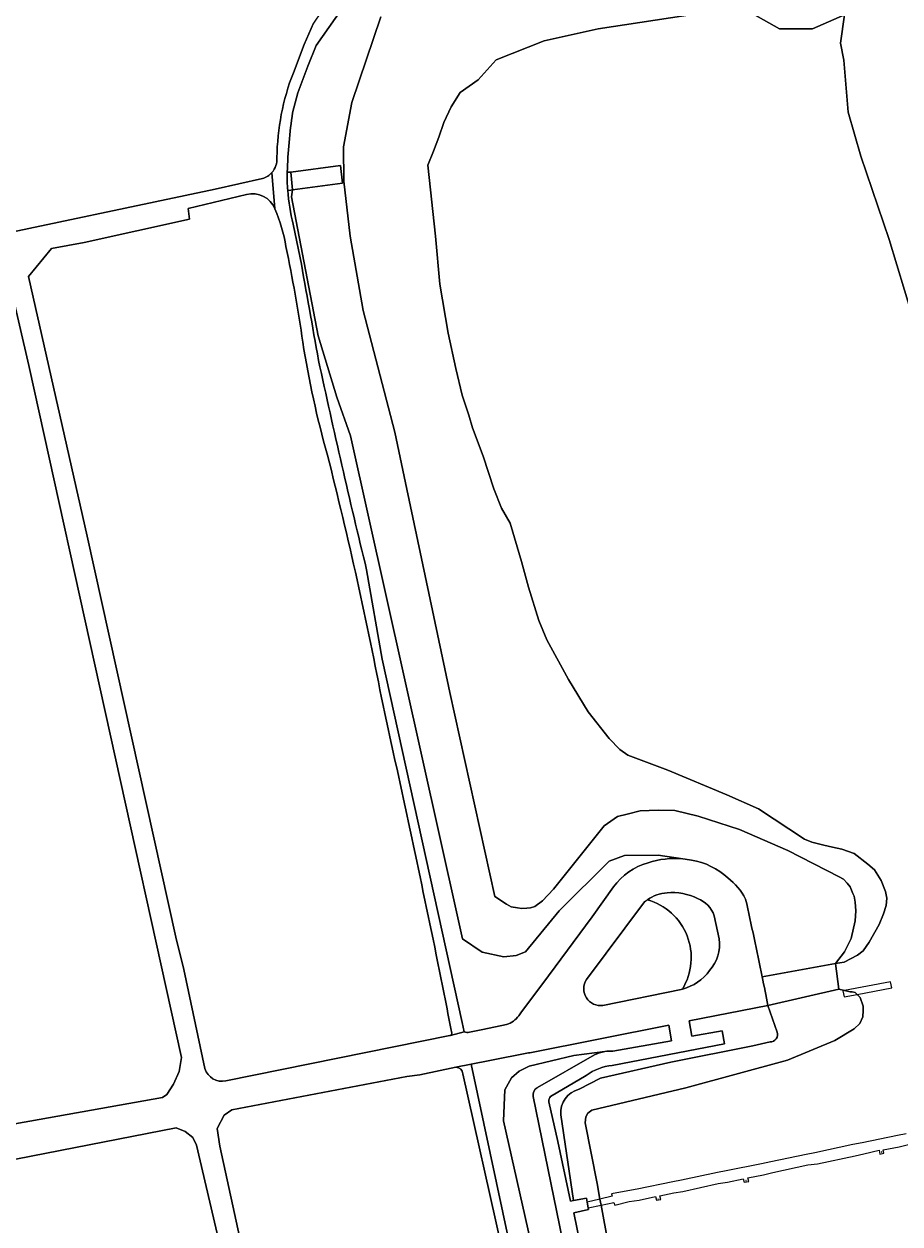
# Model space of a CAD drawing. Header units: metres. Extents: x 200176 to 205485, y 394066 to 399855.
# Tile 200 of 230: x 201666 to 201794, y 398001 to 398176. Entities that reach past the tile are written whole.
import ezdxf
from ezdxf.enums import TextEntityAlignment as Align

# ---------------------------------------------------------------- set-up
doc = ezdxf.new("R2010")
doc.units = ezdxf.units.M
doc.layers.get('0').update_dxf_attribs({"lineweight": 25})
for name, color, linetype, lineweight in [('B-WE-GW-TALUD_KRUIN-G', 90, 'Continuous', 18), ('B-WE-IE-MEUBILAIR_WATERWEGMEUBILAIR-S', 150, 'Continuous', 25), ('B-WE-KW-KUNSTWERK_STEIGER-GV', 170, 'Continuous', 18), ('B-WE-OG-TERREIN_CULTUURSCHEIDING-GV', 7, 'Continuous', 18), ('B-WE-OG-TERREIN_ERF-GV', 7, 'Continuous', 18), ('B-WE-OG-WATER-GV', 130, 'Continuous', 18), ('B-WE-OG-WATER_SLOOT-GV', 120, 'Continuous', 18), ('B-WE-VH-VERHARDING_ASFALT-GV', 252, 'Continuous', 18), ('B-WE-VH-VERHARDING_BEDRIJFSVLOERPLAAT-GV', 252, 'Continuous', 18), ('B-WE-VH-VERHARDING_BETONSTRAATSTEEN-GV', 252, 'Continuous', 18), ('B-WE-VH-VERHARDING_FUNDERING_ZAND-GV', 7, 'Continuous', 18), ('B-WE-VH-VERHARDING_OPEN-GV', 252, 'Continuous', 18)]:
    doc.layers.add(name, color=color, linetype=linetype, lineweight=lineweight)
doc.styles.add('NLCS-ISO', font='NLCS-ISO.ttf')

# ---------------------------------------------------------------- blocks, each defined once
blk = doc.blocks.new('SIE-WATER_MEERPAAL-SO')
at = {"color": 0, "linetype": 'ByBlock', "lineweight": 18}
blk.add_lwpolyline([(-1.1, -1.1), (1.1, -1.1), (1.1, 1.1), (-1.1, 1.1)], close=True, dxfattribs=at)
at = {"color": 0, "linetype": 'ByBlock', "lineweight": 18, "style": 'NLCS-ISO'}
blk.add_text('m', height=1.5, dxfattribs=at).set_placement((0, 0.3), align=Align.MIDDLE_CENTER)

msp = doc.modelspace()

# ---------------------------------------------------------------- linework, layer by layer
at = {"layer": 'B-WE-GW-TALUD_KRUIN-G', "flags": 128}
for points in [[(201705.033, 398151.617), (201704.851, 398150.576), (201708.734, 398130.358), (201711.491, 398121.397), (201713.46, 398115.779), (201729.081, 398045.58), (201729.777, 398042.492), (201732.652, 398040.577), (201735.811, 398039.874), (201737.575, 398040.087), (201738.937, 398040.605), (201743.865, 398046.574), (201751.161, 398053.833), (201753.354, 398054.646), (201758.256, 398054.684), (201761.882, 398054.154)], [(201750.5, 398026.07), (201745.974, 398025.524), (201739.509, 398023.931), (201738.037, 398023.239), (201736.915, 398022.25), (201735.963, 398020.498), (201735.753, 398015.983), (201747.945, 397961.894)]]:
    msp.add_lwpolyline(points, dxfattribs=at)
at = {"layer": 'B-WE-KW-KUNSTWERK_STEIGER-GV', "flags": 128}
msp.add_lwpolyline([(201792.136, 398036.251), (201785.436, 398034.975), (201785.194, 398034.929), (201785.354, 398034.043), (201787.252, 398034.405), (201792.297, 398035.365)], close=True, dxfattribs=at)
msp.add_lwpolyline([(201794.426, 398014.091), (201793.146, 398013.855), (201787.993, 398012.777), (201786.656, 398012.533), (201781.095, 398011.33), (201779.854, 398011.107), (201774.686, 398010.003), (201773.342, 398009.747), (201768.162, 398008.695), (201766.899, 398008.467), (201761.677, 398007.36), (201760.414, 398007.122), (201755.232, 398006.053), (201753.868, 398005.786), (201751.497, 398005.337), (201751.581, 398004.995), (201749.804, 398004.583), (201747.931, 398004.149), (201748.095, 398003.313), (201749.965, 398003.704), (201751.841, 398004.097), (201751.946, 398003.69), (201754.072, 398004.226), (201755.527, 398004.452), (201757.913, 398004.951), (201758.04, 398004.412), (201758.664, 398004.534), (201758.532, 398005.084), (201760.574, 398005.507), (201761.871, 398005.711), (201767.028, 398006.854), (201768.376, 398007.041), (201770.674, 398007.524), (201770.817, 398007.037), (201771.463, 398007.165), (201771.322, 398007.685), (201773.606, 398008.101), (201774.996, 398008.44), (201780.091, 398009.557), (201781.511, 398009.741), (201786.989, 398010.886), (201788.232, 398011.161), (201790.476, 398011.71), (201790.584, 398011.148), (201791.168, 398011.267), (201791.054, 398011.787), (201793.39, 398012.182), (201794.76, 398012.528)], dxfattribs=at)
at = {"layer": 'B-WE-OG-TERREIN_CULTUURSCHEIDING-GV', "flags": 128}
for points in [[(201713.064, 398179.21), (201708.448, 398172.636), (201707.222, 398169.639), (201705.774, 398165.726), (201705.036, 398162.835)], [(201719.91, 398116.318), (201715.316, 398134.035), (201713.41, 398144.862), (201712.478, 398152.895), (201712.444, 398157.888), (201713.676, 398164.353), (201717.866, 398176.803)], [(201705.135, 398168.67), (201706.698, 398172.801), (201708.091, 398175.908)], [(201704.25, 398154.182), (201704.511, 398154.187), (201704.75, 398154.192), (201712.023, 398155.145), (201712.306, 398152.596), (201705.033, 398151.617), (201704.851, 398150.576), (201708.734, 398130.358), (201711.491, 398121.397), (201713.46, 398115.779), (201729.081, 398045.58), (201729.777, 398042.492), (201732.652, 398040.577), (201735.811, 398039.874), (201737.575, 398040.087), (201738.937, 398040.605), (201743.865, 398046.574), (201751.161, 398053.833), (201753.354, 398054.646), (201758.256, 398054.684), (201761.882, 398054.154)], [(201623.498, 398138), (201657.804, 398144.114), (201693.741, 398151.713), (201700.664, 398153.268)], [(201761.882, 398054.154), (201758.256, 398054.684), (201753.354, 398054.646), (201751.161, 398053.833), (201743.865, 398046.574), (201738.937, 398040.605), (201737.575, 398040.087), (201735.811, 398039.874), (201732.652, 398040.577), (201729.777, 398042.492), (201729.081, 398045.58), (201713.46, 398115.779), (201711.491, 398121.397), (201708.734, 398130.358), (201704.851, 398150.576), (201705.033, 398151.617), (201704.756, 398151.587), (201704.315, 398151.539)], [(201705.101, 398146.619), (201706.13, 398141.721)], [(201773.43, 398036.982), (201784.093, 398038.932), (201785.434, 398040.618), (201786.406, 398042.568), (201786.954, 398045.128), (201787.071, 398046.569), (201786.983, 398047.856), (201786.831, 398048.713), (201786.64, 398049.121), (201786.26, 398050.086), (201785.834, 398050.603), (201785.281, 398051.214), (201784.665, 398051.555), (201777.172, 398055.376), (201770.106, 398058.447), (201764.087, 398060.378), (201760.711, 398061.192), (201758.287, 398061.252), (201755.681, 398061.145), (201753.758, 398060.683), (201752.357, 398060.308), (201750.426, 398058.974), (201743.041, 398049.755), (201741.435, 398048.045), (201740.306, 398047.211), (201739.683, 398047.005), (201739.149, 398046.952), (201738.443, 398046.927), (201737.764, 398047.021), (201736.848, 398047.187), (201736.189, 398047.541), (201734.51, 398048.689), (201727.911, 398078.406), (201721.451, 398108.917), (201719.91, 398116.318)], [(201715.811, 398096.255), (201718.071, 398083.234), (201729.737, 398030.3), (201730.02, 398028.978)], [(201737.971, 398031.286), (201738.282, 398031.703), (201742.31, 398037.093), (201748.65, 398045.707), (201751.772, 398050.07)], [(201756.31, 398047.883), (201747.826, 398036.567)], [(201750.229, 398032.793), (201761.634, 398035.141)], [(201775.622, 398028.921), (201774.265, 398032.815), (201762.78, 398030.557), (201763.2, 398028.311), (201767.612, 398029.12), (201767.938, 398027.193), (201751.595, 398024.049)], [(201730.799, 398028.899), (201732.748, 398029.31), (201736.199, 398030.037)], [(201751.692, 398026.161), (201760.233, 398027.656), (201759.825, 398029.926), (201739.567, 398025.915), (201739.376, 398025.877), (201733.773, 398024.766)], [(201733.773, 398024.766), (201731.038, 398024.223), (201742.277, 397971.716), (201744.607, 397962.339), (201747.945, 397961.894), (201735.753, 398015.983), (201735.963, 398020.498), (201736.915, 398022.25), (201738.037, 398023.239), (201739.509, 398023.931), (201745.974, 398025.524), (201750.5, 398026.07)], [(201750.5, 398026.07), (201745.974, 398025.524), (201739.509, 398023.931), (201738.037, 398023.239), (201736.915, 398022.25), (201735.963, 398020.498), (201735.753, 398015.983), (201747.945, 397961.894), (201751.973, 397962.815), (201750.995, 397966.819), (201746.083, 397990.117), (201740.064, 398019.547)], [(201746.765, 398020.592), (201749.861, 398022.21), (201760.135, 398024.545), (201772.062, 398026.901), (201774.604, 398027.482)], [(201740.668, 398020.816), (201740.707, 398020.838), (201749.004, 398025.596)], [(201747.785, 398022.585), (201742.615, 398019.552)], [(201742.357, 398018.758), (201743.668, 398012.959), (201745.493, 398004.277), (201745.956, 398004.367), (201744.088, 398016.858)]]:
    msp.add_lwpolyline(points, dxfattribs=at)
at = {"layer": 'B-WE-OG-TERREIN_CULTUURSCHEIDING-GV'}
for points in [[(201702.746, 398156.299, -0.0903895), (201705.135, 398168.67)], [(201705.036, 398162.835, 0.0304578), (201704.25, 398154.182)], [(201702.007, 398154.124, 0.2037456), (201702.746, 398156.299)], [(201700.664, 398153.268, 0.1382634), (201702.007, 398154.124)], [(201704.315, 398151.539, 0.0345795), (201705.101, 398146.619)], [(201706.13, 398141.721, -0.0009767), (201708.804, 398126.767)], [(201708.804, 398126.767, 0.0067875), (201715.811, 398096.255)], [(201756.801, 398053.566, -0.1046462), (201761.882, 398054.154)], [(201761.882, 398054.154, -0.0260775), (201763.153, 398053.968)], [(201763.153, 398053.968, -0.1477137), (201768.41, 398051.382)], [(201751.772, 398050.07, -0.1684706), (201756.801, 398053.566)], [(201768.41, 398051.382, -0.1100554), (201771.022, 398048.299)], [(201756.72, 398048.2, 0.0231805), (201756.31, 398047.883)], [(201761.803, 398035.183, 0.4962189), (201756.72, 398048.2)], [(201771.022, 398048.299, -0.0042915), (201773.43, 398036.982)], [(201747.826, 398036.567, 0.6368225), (201750.229, 398032.793)], [(201761.634, 398035.141, 0.0069936), (201761.803, 398035.183)], [(201736.199, 398030.037, 0.159315), (201737.971, 398031.286)], [(201730.02, 398028.978, 0.2146448), (201730.799, 398028.899)], [(201774.604, 398027.482, 0.4939059), (201775.622, 398028.921)], [(201749.004, 398025.596, -0.0652464), (201750.5, 398026.07)], [(201750.5, 398026.07, -0.0494645), (201751.692, 398026.161)], [(201751.595, 398024.049, 0.1425856), (201747.785, 398022.585)], [(201740.064, 398019.547, -0.3053073), (201740.668, 398020.816)], [(201742.615, 398019.552, 0.2507301), (201742.357, 398018.758)], [(201744.088, 398016.858, -0.3642684), (201746.765, 398020.592)]]:
    msp.add_lwpolyline(points, format="xyb", dxfattribs=at)
at = {"layer": 'B-WE-OG-TERREIN_ERF-GV'}
for points in [[(201793.507, 398187.223, -0.0225024), (201799.097, 398173.194)], [(201702.462, 398148.826, 0.372896), (201698.3, 398150.939)], [(201704.056, 398143.342, 0.0566207), (201702.462, 398148.826)], [(201706.517, 398129.416, 0.0155781), (201704.056, 398143.342)], [(201710.1, 398112.983, -0.0296712), (201706.517, 398129.416)], [(201718.199, 398076.476, 0.014993), (201710.1, 398112.983)], [(201725.957, 398040.164, 0.0036115), (201718.199, 398076.476)], [(201728.211, 398028.75, 0.0029669), (201725.957, 398040.164)], [(201727.91, 398028.403, 0.0797025), (201728.013, 398028.431)], [(201728.013, 398028.431, 0.3046478), (201728.211, 398028.75)], [(201692.263, 398023.608, 0.3911867), (201695.296, 398021.807)], [(201729.822, 398022.833, 0.4053642), (201728.821, 398023.796)]]:
    msp.add_lwpolyline(points, format="xyb", dxfattribs=at)
at = {"layer": 'B-WE-OG-TERREIN_ERF-GV', "flags": 128}
for points in [[(201698.3, 398150.939), (201689.794, 398148.888), (201690.007, 398147.335), (201674.667, 398143.946), (201669.923, 398143.066), (201666.559, 398138.969), (201675.118, 398101.184), (201688.041, 398042.748), (201689.197, 398038.034), (201692.263, 398023.608)], [(201661.804, 398015.057), (201686.096, 398019.379), (201686.728, 398019.827), (201687.69, 398021.346), (201688.526, 398023.161), (201688.831, 398025.212), (201666.602, 398126.005), (201663.723, 398138.384)], [(201695.296, 398021.807), (201727.91, 398028.403)], [(201728.821, 398023.796), (201723.579, 398022.675), (201721.666, 398022.454), (201696.16, 398017.578), (201695.047, 398016.816), (201694.058, 398014.867), (201694.408, 398012.285), (201717.2, 397907.746), (201719.583, 397908.138)], [(201735.419, 397997.86), (201729.822, 398022.833)], [(201659.188, 397894.978), (201689.748, 397901.293), (201713.153, 397907.024), (201713.574, 397907.744), (201713.888, 397909.047), (201700.55, 397971.737), (201691.022, 398012.441), (201690.491, 398013.568), (201689.369, 398014.446), (201688.053, 398014.991), (201662.726, 398010.029)]]:
    msp.add_lwpolyline(points, dxfattribs=at)
at = {"layer": 'B-WE-OG-WATER-GV', "flags": 128}
for points in [[(201763.908, 398177.249), (201749.517, 398175.07), (201741.667, 398173.326), (201734.69, 398170.566), (201732.074, 398167.66), (201729.457, 398165.771), (201728.141, 398163.687), (201727.054, 398161.401), (201726.31, 398159.285), (201725.567, 398157.227), (201724.741, 398155.224), (201725.836, 398144.859), (201726.486, 398137.847), (201727.699, 398130.714), (201728.817, 398125.568), (201729.724, 398121.695), (201730.688, 398118.79), (201731.232, 398116.966), (201732.773, 398112.826), (201734.324, 398108.034), (201735.475, 398105.228), (201736.721, 398103.057), (201738.351, 398097.482), (201739.402, 398093.713), (201740.881, 398088.852), (201742.051, 398086.067), (201745.226, 398080.28), (201748.07, 398075.551), (201751.155, 398071.674), (201752.678, 398070.101), (201753.837, 398069.272), (201759.679, 398067.06), (201768.263, 398063.475), (201772.872, 398061.455), (201779.587, 398057.01), (201780.667, 398056.563), (201782.388, 398056.15), (201783.677, 398055.845), (201785.011, 398055.576), (201786.833, 398054.925), (201788.835, 398053.392), (201789.814, 398052.53), (201790.774, 398050.989), (201791.381, 398049.42), (201791.565, 398048.43), (201791.502, 398047.354), (201791.123, 398046.134), (201790.472, 398044.596), (201789.023, 398041.997), (201788.163, 398040.743), (201787.295, 398040.142), (201785.364, 398039.106), (201784.093, 398038.932), (201784.617, 398035.157), (201785.436, 398034.975), (201786.239, 398034.797), (201786.558, 398034.799), (201786.982, 398034.696), (201787.252, 398034.405), (201787.689, 398033.934), (201788.122, 398032.704), (201788.161, 398032.043), (201788.097, 398031.135), (201787.65, 398030.19), (201786.814, 398029.378), (201784.033, 398027.694), (201777.1, 398024.813), (201762.293, 398020.816), (201748.597, 398017.537), (201748.035, 398017.098), (201747.732, 398016.573), (201747.65, 398015.703), (201749.382, 398006.879), (201749.804, 398004.583), (201749.965, 398003.704), (201750.991, 397998.122)], [(201821.252, 398031.782), (201817.056, 398039.961), (201812.102, 398053.048), (201810.739, 398060.15), (201810.187, 398062.533), (201810.129, 398063.945), (201809.999, 398068.716), (201808.884, 398074.655), (201807.64, 398081.787), (201803.873, 398098.351), (201798.274, 398120.825), (201795.282, 398133.329), (201791.952, 398144.399), (201787.789, 398156.505), (201785.967, 398162.945), (201785.318, 398170.498), (201784.836, 398172.994), (201785.421, 398177.104), (201780.769, 398175.07), (201775.972, 398175.07), (201772.048, 398177.249)]]:
    msp.add_lwpolyline(points, dxfattribs=at)
at = {"layer": 'B-WE-OG-WATER_SLOOT-GV', "flags": 128}
for points in [[(201717.866, 398176.803), (201713.676, 398164.353), (201712.444, 398157.888), (201712.478, 398152.895), (201713.41, 398144.862), (201715.316, 398134.035), (201719.91, 398116.318), (201721.451, 398108.917), (201727.911, 398078.406), (201734.51, 398048.689), (201736.189, 398047.541), (201736.848, 398047.187), (201737.764, 398047.021), (201738.443, 398046.927), (201739.149, 398046.952), (201739.683, 398047.005), (201740.306, 398047.211), (201741.435, 398048.045), (201743.041, 398049.755), (201750.426, 398058.974), (201752.357, 398060.308), (201753.758, 398060.683), (201755.681, 398061.145), (201758.287, 398061.252), (201760.711, 398061.192), (201764.087, 398060.378), (201770.106, 398058.447), (201777.172, 398055.376), (201784.665, 398051.555), (201785.281, 398051.214), (201785.834, 398050.603), (201786.26, 398050.086), (201786.64, 398049.121), (201786.831, 398048.713), (201786.983, 398047.856), (201787.071, 398046.569), (201786.954, 398045.128), (201786.406, 398042.568), (201785.434, 398040.618), (201784.093, 398038.932), (201785.364, 398039.106), (201787.295, 398040.142), (201788.163, 398040.743), (201789.023, 398041.997), (201790.472, 398044.596), (201791.123, 398046.134), (201791.502, 398047.354), (201791.565, 398048.43), (201791.381, 398049.42), (201790.774, 398050.989), (201789.814, 398052.53), (201788.835, 398053.392), (201786.833, 398054.925), (201785.011, 398055.576), (201783.677, 398055.845), (201782.388, 398056.15), (201780.667, 398056.563), (201779.587, 398057.01), (201772.872, 398061.455), (201768.263, 398063.475), (201759.679, 398067.06), (201753.837, 398069.272), (201752.678, 398070.101), (201751.155, 398071.674), (201748.07, 398075.551), (201745.226, 398080.28), (201742.051, 398086.067), (201740.881, 398088.852), (201739.402, 398093.713), (201738.351, 398097.482), (201736.721, 398103.057), (201735.475, 398105.228), (201734.324, 398108.034), (201732.773, 398112.826), (201731.232, 398116.966), (201730.688, 398118.79), (201729.724, 398121.695), (201728.817, 398125.568), (201727.699, 398130.714), (201726.486, 398137.847), (201725.836, 398144.859), (201724.741, 398155.224), (201725.567, 398157.227), (201726.31, 398159.285), (201727.054, 398161.401), (201728.141, 398163.687), (201729.457, 398165.771), (201732.074, 398167.66), (201734.69, 398170.566), (201741.667, 398173.326), (201749.517, 398175.07), (201763.908, 398177.249)], [(201772.048, 398177.249), (201775.972, 398175.07), (201780.769, 398175.07), (201785.421, 398177.104), (201784.836, 398172.994), (201785.318, 398170.498), (201785.967, 398162.945), (201787.789, 398156.505), (201791.952, 398144.399), (201795.282, 398133.329), (201798.274, 398120.825), (201803.873, 398098.351), (201807.64, 398081.787), (201808.884, 398074.655), (201809.999, 398068.716), (201810.129, 398063.945), (201810.187, 398062.533), (201810.739, 398060.15), (201812.102, 398053.048), (201817.056, 398039.961), (201821.252, 398031.782)], [(201750.991, 397998.122), (201749.965, 398003.704), (201749.804, 398004.583), (201749.382, 398006.879), (201747.65, 398015.703), (201747.732, 398016.573), (201748.035, 398017.098), (201748.597, 398017.537), (201762.293, 398020.816), (201777.1, 398024.813), (201784.033, 398027.694), (201786.814, 398029.378), (201787.65, 398030.19), (201788.097, 398031.135), (201788.161, 398032.043), (201788.122, 398032.704), (201787.689, 398033.934), (201787.252, 398034.405), (201786.982, 398034.696), (201786.558, 398034.799), (201786.239, 398034.797), (201785.436, 398034.975), (201784.617, 398035.157), (201774.265, 398032.815), (201775.622, 398028.921)], [(201774.604, 398027.482), (201772.062, 398026.901), (201760.135, 398024.545), (201749.861, 398022.21), (201746.765, 398020.592)], [(201744.088, 398016.858), (201745.956, 398004.367), (201747.818, 398004.728), (201747.931, 398004.149), (201748.095, 398003.313), (201748.145, 398003.056), (201745.979, 398002.588), (201750.217, 397981.831)]]:
    msp.add_lwpolyline(points, dxfattribs=at)
at = {"layer": 'B-WE-OG-WATER_SLOOT-GV'}
for points in [[(201775.622, 398028.921, -0.4939059), (201774.604, 398027.482)], [(201746.765, 398020.592, 0.3642684), (201744.088, 398016.858)]]:
    msp.add_lwpolyline(points, format="xyb", dxfattribs=at)
at = {"layer": 'B-WE-VH-VERHARDING_ASFALT-GV'}
for points in [[(201702.007, 398154.124, -0.1382634), (201700.664, 398153.268)], [(201698.3, 398150.939, -0.372896), (201702.462, 398148.826)], [(201761.882, 398054.154, 0.1046462), (201756.801, 398053.566)], [(201763.153, 398053.968, 0.0260775), (201761.882, 398054.154)], [(201768.41, 398051.382, 0.1477137), (201763.153, 398053.968)], [(201756.801, 398053.566, 0.1684706), (201751.772, 398050.07)], [(201771.022, 398048.299, 0.1100554), (201768.41, 398051.382)], [(201756.72, 398048.2, -0.1397524), (201759.566, 398049.185)], [(201759.566, 398049.185, -0.1515461), (201764.026, 398048.354)], [(201756.31, 398047.883, -0.0231805), (201756.72, 398048.2)], [(201764.026, 398048.354, -0.233266), (201766.444, 398045.855)], [(201773.43, 398036.982, 0.0042915), (201771.022, 398048.299)], [(201767.17, 398042.48, -0.2103174), (201765.781, 398037.87)], [(201750.229, 398032.793, -0.6368225), (201747.826, 398036.567)], [(201765.781, 398037.87, -0.1714168), (201761.803, 398035.183)], [(201774.265, 398032.815, 0.0014763), (201773.43, 398036.982)], [(201761.803, 398035.183, -0.0069936), (201761.634, 398035.141)], [(201737.971, 398031.286, -0.159315), (201736.199, 398030.037)], [(201728.013, 398028.431, -0.0797025), (201727.91, 398028.403)], [(201730.799, 398028.899, -0.2146448), (201730.02, 398028.978)], [(201750.5, 398026.07, 0.0652464), (201749.004, 398025.596)], [(201751.692, 398026.161, 0.0494645), (201750.5, 398026.07)], [(201695.296, 398021.807, -0.3911867), (201692.263, 398023.608)], [(201747.785, 398022.585, -0.1425856), (201751.595, 398024.049)], [(201740.668, 398020.816, 0.3053073), (201740.064, 398019.547)], [(201742.357, 398018.758, -0.2507301), (201742.615, 398019.552)]]:
    msp.add_lwpolyline(points, format="xyb", dxfattribs=at)
at = {"layer": 'B-WE-VH-VERHARDING_ASFALT-GV', "flags": 128}
for points in [[(201702.462, 398148.826), (201702.007, 398154.124)], [(201700.664, 398153.268), (201693.741, 398151.713), (201657.804, 398144.114), (201623.498, 398138), (201605.399, 398134.5)], [(201692.263, 398023.608), (201689.197, 398038.034), (201688.041, 398042.748), (201675.118, 398101.184), (201666.559, 398138.969), (201669.923, 398143.066), (201674.667, 398143.946), (201690.007, 398147.335), (201689.794, 398148.888), (201698.3, 398150.939)], [(201605.615, 398130.455), (201624.066, 398134.437), (201656.551, 398140.862), (201660.07, 398141.036), (201662.334, 398140.458), (201663.022, 398139.983), (201663.723, 398138.384), (201666.602, 398126.005), (201688.831, 398025.212), (201688.526, 398023.161), (201687.69, 398021.346), (201686.728, 398019.827), (201686.096, 398019.379), (201661.804, 398015.057), (201656.129, 398013.922), (201656.031, 398014.138), (201648.289, 398012.629), (201648.374, 398012.201), (201640.73, 398010.582), (201639.452, 398010.585), (201637.944, 398010.29), (201634.562, 398009.512), (201634.646, 398009.261)], [(201751.772, 398050.07), (201748.65, 398045.707), (201742.31, 398037.093), (201738.282, 398031.703), (201737.971, 398031.286)], [(201747.826, 398036.567), (201756.31, 398047.883)], [(201766.444, 398045.855), (201767.17, 398042.48)], [(201761.634, 398035.141), (201750.229, 398032.793)], [(201751.595, 398024.049), (201767.938, 398027.193), (201767.612, 398029.12), (201763.2, 398028.311), (201762.78, 398030.557), (201774.265, 398032.815)], [(201660.275, 397891.438), (201662.424, 397891.918), (201662.346, 397892.316), (201689.801, 397898.147), (201696.375, 397899.561), (201717.647, 397904.137), (201720.164, 397904.679), (201719.583, 397908.138), (201717.2, 397907.746), (201694.408, 398012.285), (201694.058, 398014.867), (201695.047, 398016.816), (201696.16, 398017.578), (201721.666, 398022.454), (201723.579, 398022.675), (201728.821, 398023.796), (201731.038, 398024.223), (201733.773, 398024.766), (201739.376, 398025.877), (201739.567, 398025.915), (201759.825, 398029.926), (201760.233, 398027.656), (201751.692, 398026.161)], [(201736.199, 398030.037), (201732.748, 398029.31), (201730.799, 398028.899)], [(201727.91, 398028.403), (201695.296, 398021.807)], [(201730.02, 398028.978), (201728.013, 398028.431)], [(201749.004, 398025.596), (201740.707, 398020.838), (201740.668, 398020.816)], [(201742.615, 398019.552), (201747.785, 398022.585)], [(201740.064, 398019.547), (201746.083, 397990.117), (201750.995, 397966.819), (201751.973, 397962.815), (201752.666, 397959.979), (201753.178, 397957.881), (201753.301, 397957.379)], [(201750.217, 397981.831), (201745.979, 398002.588), (201748.145, 398003.056), (201748.095, 398003.313), (201747.931, 398004.149), (201747.818, 398004.728), (201745.956, 398004.367), (201745.493, 398004.277), (201743.668, 398012.959), (201742.357, 398018.758)], [(201634.64, 398004.151), (201662.726, 398010.029), (201688.053, 398014.991), (201689.369, 398014.446), (201690.491, 398013.568), (201691.022, 398012.441), (201700.55, 397971.737), (201713.888, 397909.047), (201713.574, 397907.744), (201713.153, 397907.024), (201689.748, 397901.293), (201659.188, 397894.978)]]:
    msp.add_lwpolyline(points, dxfattribs=at)
at = {"layer": 'B-WE-VH-VERHARDING_BEDRIJFSVLOERPLAAT-GV', "flags": 128}
msp.add_lwpolyline([(201774.265, 398032.815), (201784.617, 398035.157), (201784.093, 398038.932), (201773.43, 398036.982)], dxfattribs=at)
at = {"layer": 'B-WE-VH-VERHARDING_BEDRIJFSVLOERPLAAT-GV'}
msp.add_lwpolyline([(201773.43, 398036.982, -0.0014763), (201774.265, 398032.815)], format="xyb", dxfattribs=at)
at = {"layer": 'B-WE-VH-VERHARDING_BETONSTRAATSTEEN-GV', "flags": 128}
msp.add_lwpolyline([(201705.033, 398151.617), (201712.306, 398152.596), (201712.023, 398155.145), (201704.75, 398154.192)], close=True, dxfattribs=at)
at = {"layer": 'B-WE-VH-VERHARDING_FUNDERING_ZAND-GV', "flags": 128}
for points in [[(201793.507, 398187.223), (201791.649, 398191.229), (201789.414, 398194.51), (201787.284, 398196.988), (201786.411, 398198.837), (201786.256, 398200.203), (201789.669, 398221.901), (201787.057, 398221.365), (201783.299, 398201.878), (201782.795, 398200.933), (201781.66, 398199.924), (201780.241, 398198.916), (201779.422, 398198.696), (201769.648, 398197.183), (201751.528, 398192.654), (201732.735, 398189.348), (201725.144, 398187.851), (201720.288, 398186.395), (201717.375, 398184.777), (201713.671, 398182.414), (201710.304, 398179.177), (201708.091, 398175.908), (201706.698, 398172.801), (201705.135, 398168.67)], [(201705.036, 398162.835), (201705.774, 398165.726), (201707.222, 398169.639), (201708.448, 398172.636), (201713.064, 398179.21), (201717.794, 398183.188), (201720.573, 398184.464), (201727.106, 398186.19), (201753.087, 398191.218), (201777.942, 398196.622), (201780.42, 398196.622), (201783.123, 398196.247), (201785.225, 398195.046), (201787.329, 398193.195), (201789.22, 398191.216), (201790.88, 398188.515)], [(201702.007, 398154.124), (201702.462, 398148.826)], [(201706.13, 398141.721), (201705.101, 398146.619)], [(201728.013, 398028.431), (201730.02, 398028.978), (201729.737, 398030.3), (201718.071, 398083.234), (201715.811, 398096.255)], [(201745.091, 397949.084), (201744.088, 397953.942), (201744.695, 397961.983), (201744.607, 397962.339), (201742.277, 397971.716), (201731.038, 398024.223), (201728.821, 398023.796)], [(201729.822, 398022.833), (201735.419, 397997.86)]]:
    msp.add_lwpolyline(points, dxfattribs=at)
at = {"layer": 'B-WE-VH-VERHARDING_FUNDERING_ZAND-GV'}
for points in [[(201799.097, 398173.194, 0.0225024), (201793.507, 398187.223)], [(201705.135, 398168.67, 0.0903895), (201702.746, 398156.299)], [(201704.25, 398154.182, -0.0304578), (201705.036, 398162.835)], [(201702.746, 398156.299, -0.2037456), (201702.007, 398154.124)], [(201704.223, 398152.82, -0.0050793), (201704.25, 398154.182)], [(201704.315, 398151.539, -0.0091524), (201704.223, 398152.82)], [(201705.101, 398146.619, -0.0345795), (201704.315, 398151.539)], [(201702.462, 398148.826, -0.0566207), (201704.056, 398143.342)], [(201704.056, 398143.342, -0.0155781), (201706.517, 398129.416)], [(201708.804, 398126.767, 0.0009767), (201706.13, 398141.721)], [(201706.517, 398129.416, 0.0296712), (201710.1, 398112.983)], [(201715.811, 398096.255, -0.0067875), (201708.804, 398126.767)], [(201710.1, 398112.983, -0.014993), (201718.199, 398076.476)], [(201718.199, 398076.476, -0.0036115), (201725.957, 398040.164)], [(201725.957, 398040.164, -0.0029669), (201728.211, 398028.75)], [(201728.211, 398028.75, -0.3046478), (201728.013, 398028.431)], [(201728.821, 398023.796, -0.4053642), (201729.822, 398022.833)]]:
    msp.add_lwpolyline(points, format="xyb", dxfattribs=at)
at = {"layer": 'B-WE-VH-VERHARDING_OPEN-GV'}
for points in [[(201704.25, 398154.182, 0.0050793), (201704.223, 398152.82)], [(201704.223, 398152.82, 0.0091524), (201704.315, 398151.539)], [(201759.566, 398049.185, 0.1397524), (201756.72, 398048.2)], [(201764.026, 398048.354, 0.1515461), (201759.566, 398049.185)], [(201756.72, 398048.2, -0.4962189), (201761.803, 398035.183)], [(201766.444, 398045.855, 0.233266), (201764.026, 398048.354)], [(201765.781, 398037.87, 0.2103174), (201767.17, 398042.48)], [(201761.803, 398035.183, 0.1714168), (201765.781, 398037.87)]]:
    msp.add_lwpolyline(points, format="xyb", dxfattribs=at)
at = {"layer": 'B-WE-VH-VERHARDING_OPEN-GV', "flags": 128}
for points in [[(201704.315, 398151.539), (201704.756, 398151.587), (201705.033, 398151.617), (201704.75, 398154.192), (201704.511, 398154.187), (201704.25, 398154.182)], [(201767.17, 398042.48), (201766.444, 398045.855)]]:
    msp.add_lwpolyline(points, dxfattribs=at)

# ---------------------------------------------------------------- block references
at = {"layer": 'B-WE-IE-MEUBILAIR_WATERWEGMEUBILAIR-S', "xscale": 0.02, "yscale": 0.02, "zscale": 0.02}
for p in [(201790.837, 398011.445), (201771.072, 398007.279), (201758.281, 398004.592)]:
    msp.add_blockref('SIE-WATER_MEERPAAL-SO', p, dxfattribs=at)

doc.saveas('drawing.dxf')
